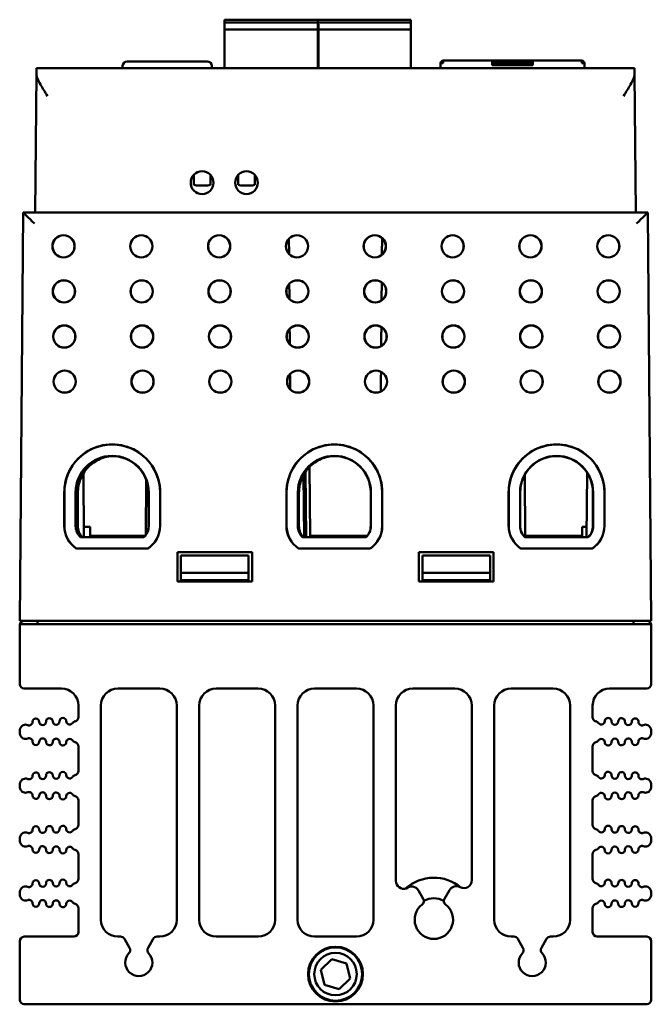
# Model space of a CAD drawing. Header units: inches. Extents: x 1.8 to 24, y 1.2 to 18.
# Tile 2 of 15: x 9.3 to 12.1, y 1.2 to 5.6. Entities that reach past the tile are written whole.
import ezdxf

# ---------------------------------------------------------------- set-up
doc = ezdxf.new("R2010")
doc.units = ezdxf.units.IN
doc.header["$LTSCALE"] = 0.8
doc.header["$MEASUREMENT"] = 0
doc.layers.add('Visible (ANSI)', color=7, linetype='Continuous', lineweight=50)

msp = doc.modelspace()

# ---------------------------------------------------------------- linework, layer by layer
at = {"layer": 'Visible (ANSI)'}
for p, q in [((10.2523, 5.5881), (10.2523, 5.5803)), ((10.2523, 5.5881), (10.6696, 5.5881)), ((10.2523, 5.5763), (10.2523, 5.5803)), ((10.2523, 5.5763), (10.2523, 5.5685)), ((10.2523, 5.5763), (10.6696, 5.5763)), ((10.2523, 5.5527), (10.2523, 5.5685)), ((10.2523, 5.5527), (10.2523, 5.5448)), ((10.2523, 5.3733), (10.2523, 5.5448)), ((10.2523, 5.5448), (10.6696, 5.5448)), ((10.6657, 5.5881), (10.6657, 5.5803)), ((10.6657, 5.5881), (11.079, 5.5881)), ((10.6657, 5.5803), (10.6657, 5.5763)), ((10.6657, 5.5763), (10.6657, 5.5685)), ((10.6657, 5.5763), (11.079, 5.5763)), ((10.6657, 5.5685), (10.6657, 5.5527)), ((10.6657, 5.5527), (10.6657, 5.5448)), ((10.6657, 5.5448), (10.6657, 5.3733)), ((10.6657, 5.5448), (11.079, 5.5448)), ((10.6696, 5.5763), (10.6696, 5.5803)), ((10.6696, 5.5527), (10.6696, 5.5685)), ((10.6696, 5.5448), (10.6696, 5.5527)), ((10.6696, 5.3733), (10.6696, 5.5448)), ((11.079, 5.5803), (11.079, 5.5881)), ((11.079, 5.5803), (11.079, 5.5763)), ((11.079, 5.5685), (11.079, 5.5763)), ((11.079, 5.5685), (11.079, 5.5527)), ((11.079, 5.5448), (11.079, 5.5527)), ((11.079, 5.5448), (11.079, 5.3733)), ((9.4187, 5.349), (9.4189, 5.3733)), ((10.0925, 5.3733), (9.4189, 5.3733)), ((9.8011, 5.384), (9.8007, 5.3733)), ((9.8211, 5.4033), (10.1762, 5.4033)), ((10.2146, 5.3733), (10.0925, 5.3733)), ((10.1962, 5.384), (10.1966, 5.3733)), ((10.2894, 5.3733), (10.2146, 5.3733)), ((10.4115, 5.3733), (10.2894, 5.3733)), ((12.0704, 5.3733), (10.4115, 5.3733)), ((11.2138, 5.3947), (11.2104, 5.3947)), ((11.2104, 5.3896), (11.2104, 5.3947)), ((11.2104, 5.3733), (11.2104, 5.3896)), ((11.2138, 5.4031), (11.2194, 5.3975)), ((11.2222, 5.3947), (11.2138, 5.3947)), ((11.2222, 5.4065), (11.2704, 5.4065)), ((11.2222, 5.4065), (11.2222, 5.3947)), ((11.2704, 5.4065), (11.4395, 5.4065)), ((11.4395, 5.3947), (11.4395, 5.4065)), ((11.619, 5.4065), (11.4395, 5.4065)), ((11.4434, 5.3987), (11.4395, 5.3987)), ((11.4395, 5.3868), (11.4395, 5.3947)), ((11.4395, 5.3868), (11.619, 5.3868)), ((11.4418, 5.3947), (11.4434, 5.3987)), ((11.4434, 5.3987), (11.6151, 5.3987)), ((11.4493, 5.3928), (11.4434, 5.3987)), ((11.4493, 5.3872), (11.4493, 5.3928)), ((11.6092, 5.3928), (11.4493, 5.3928)), ((11.4493, 5.3872), (11.4493, 5.3868)), ((11.6151, 5.3987), (11.6092, 5.3928)), ((11.6092, 5.3928), (11.6092, 5.3872)), ((11.6092, 5.3872), (11.6092, 5.3868)), ((11.619, 5.3987), (11.6151, 5.3987)), ((11.6167, 5.3947), (11.6151, 5.3987)), ((11.619, 5.4065), (11.7881, 5.4065)), ((11.619, 5.4065), (11.619, 5.3947)), ((11.619, 5.3868), (11.619, 5.3947)), ((11.7881, 5.4065), (11.8363, 5.4065)), ((11.8363, 5.4065), (11.8363, 5.3947)), ((11.8447, 5.3947), (11.8363, 5.3947)), ((11.8391, 5.3975), (11.8447, 5.4031)), ((11.8447, 5.3947), (11.8481, 5.3947)), ((11.8481, 5.3947), (11.8481, 5.3896)), ((11.8481, 5.3896), (11.8481, 5.3733)), ((12.0704, 5.3733), (12.0706, 5.349)), ((9.4187, 5.349), (9.4134, 4.7333)), ((12.076, 4.7333), (12.0706, 5.349)), ((10.1162, 4.8997), (10.1162, 4.8992)), ((10.1162, 4.8992), (10.1162, 4.8836)), ((10.1902, 4.8992), (10.1902, 4.8997)), ((10.1902, 4.8836), (10.1902, 4.8992)), ((10.3131, 4.8997), (10.3131, 4.8992)), ((10.3131, 4.8992), (10.3131, 4.8836)), ((10.3871, 4.8992), (10.3871, 4.8997)), ((10.3871, 4.8836), (10.3871, 4.8992)), ((10.1162, 4.8836), (10.1162, 4.8566)), ((10.1359, 4.8531), (10.1706, 4.8531)), ((10.1902, 4.8566), (10.1902, 4.8836)), ((10.3131, 4.8836), (10.3131, 4.8566)), ((10.3328, 4.8531), (10.3674, 4.8531)), ((10.3871, 4.8566), (10.3871, 4.8836)), ((9.3605, 4.7333), (9.3447, 2.9223)), ((12.1289, 4.7333), (9.3605, 4.7333)), ((9.3605, 4.7333), (9.3605, 4.7333)), ((12.1289, 4.7333), (12.1289, 4.7333)), ((12.1447, 2.9223), (12.1289, 4.7333)), ((10.6145, 3.2941), (10.612, 3.5844)), ((10.6295, 3.6053), (10.6321, 3.2992)), ((9.6293, 3.2941), (9.6268, 3.5764)), ((9.9059, 3.5476), (9.9037, 3.3047)), ((10.6057, 3.2941), (10.6033, 3.5704)), ((11.5857, 3.2941), (11.5833, 3.5693)), ((11.8601, 3.5794), (11.8576, 3.2941)), ((9.5422, 3.3435), (9.5422, 3.4923)), ((9.5427, 3.4923), (9.5427, 3.3435)), ((9.5927, 3.4923), (9.5927, 3.3435)), ((9.5936, 3.3435), (9.5937, 3.4923)), ((9.6022, 3.3426), (9.6022, 3.4914)), ((9.6027, 3.4914), (9.6027, 3.3426)), ((9.9157, 3.4923), (9.9157, 3.3435)), ((9.9167, 3.3435), (9.9167, 3.4923)), ((9.9667, 3.3435), (9.9667, 3.4923)), ((9.9671, 3.4923), (9.9671, 3.3435)), ((10.5272, 3.3435), (10.5272, 3.4923)), ((10.5277, 3.4923), (10.5277, 3.3435)), ((10.5777, 3.4923), (10.5777, 3.3435)), ((10.5786, 3.3435), (10.5787, 3.4923)), ((10.5822, 3.3426), (10.5822, 3.4914)), ((10.5827, 3.4914), (10.5827, 3.3426)), ((10.9007, 3.4923), (10.9007, 3.3435)), ((10.9017, 3.3435), (10.9017, 3.4923)), ((10.9517, 3.3435), (10.9517, 3.4923)), ((10.9521, 3.4923), (10.9521, 3.3435)), ((11.5122, 3.3435), (11.5122, 3.4923)), ((11.5127, 3.4923), (11.5127, 3.3435)), ((11.5627, 3.4923), (11.5627, 3.3435)), ((11.5636, 3.3435), (11.5637, 3.4923)), ((11.8857, 3.4923), (11.8857, 3.3435)), ((11.8867, 3.3435), (11.8867, 3.4923)), ((11.9367, 3.3435), (11.9367, 3.4923)), ((11.9371, 3.4923), (11.9371, 3.3435)), ((9.6289, 3.3392), (9.657, 3.3392)), ((9.657, 3.3392), (9.6573, 3.2992)), ((11.8376, 3.2992), (11.8379, 3.3392)), ((11.8379, 3.3392), (11.858, 3.3392)), ((9.614, 3.2932), (9.8953, 3.2932)), ((9.8949, 3.2941), (9.6144, 3.2941)), ((9.6573, 3.2992), (9.8996, 3.2992)), ((10.599, 3.2932), (10.8803, 3.2932)), ((10.8799, 3.2941), (10.5994, 3.2941)), ((10.6321, 3.2992), (10.8846, 3.2992)), ((10.6581, 3.2941), (10.6581, 3.2992)), ((10.8312, 3.2941), (10.8313, 3.2992)), ((11.584, 3.2932), (11.8653, 3.2932)), ((11.8649, 3.2941), (11.5844, 3.2941)), ((11.5856, 3.2992), (11.8376, 3.2992)), ((9.9126, 3.2427), (9.5967, 3.2427)), ((9.5969, 3.2432), (9.9124, 3.2432)), ((10.8976, 3.2427), (10.5817, 3.2427)), ((10.5819, 3.2432), (10.8974, 3.2432)), ((11.8826, 3.2427), (11.5667, 3.2427)), ((11.5669, 3.2432), (11.8824, 3.2432)), ((10.0441, 3.2278), (10.3752, 3.2278)), ((10.0447, 3.2273), (10.0441, 3.2278)), ((10.0441, 3.0968), (10.0441, 3.2278)), ((10.3747, 3.2273), (10.0447, 3.2273)), ((10.0447, 3.2273), (10.0447, 3.0973)), ((10.0597, 3.2123), (10.3597, 3.2123)), ((10.0597, 3.2123), (10.0597, 3.1353)), ((10.3597, 3.1353), (10.3597, 3.2123)), ((10.3747, 3.2273), (10.3752, 3.2278)), ((10.3747, 3.0973), (10.3747, 3.2273)), ((10.3752, 3.2278), (10.3752, 3.0968)), ((11.1141, 3.2278), (11.4452, 3.2278)), ((11.1147, 3.2273), (11.1141, 3.2278)), ((11.1141, 3.0968), (11.1141, 3.2278)), ((11.4447, 3.2273), (11.1147, 3.2273)), ((11.1147, 3.2273), (11.1147, 3.0973)), ((11.1297, 3.2123), (11.4297, 3.2123)), ((11.1297, 3.2123), (11.1297, 3.1353)), ((11.4297, 3.1353), (11.4297, 3.2123)), ((11.4447, 3.2273), (11.4452, 3.2278)), ((11.4447, 3.0973), (11.4447, 3.2273)), ((11.4452, 3.2278), (11.4452, 3.0968)), ((10.0596, 3.0973), (10.0597, 3.1023)), ((10.0597, 3.1353), (10.3597, 3.1353)), ((10.0597, 3.1353), (10.0597, 3.1023)), ((10.0597, 3.1023), (10.3597, 3.1023)), ((10.3597, 3.1023), (10.3597, 3.1353)), ((10.3597, 3.1023), (10.3597, 3.0973)), ((11.1296, 3.0973), (11.1297, 3.1023)), ((11.1297, 3.1353), (11.4297, 3.1353)), ((11.1297, 3.1353), (11.1297, 3.1023)), ((11.1297, 3.1023), (11.4297, 3.1023)), ((11.4297, 3.1023), (11.4297, 3.1353)), ((11.4297, 3.1023), (11.4297, 3.0973)), ((10.0447, 3.0973), (10.0441, 3.0968)), ((10.3752, 3.0968), (10.0441, 3.0968)), ((10.0447, 3.0973), (10.3747, 3.0973)), ((10.3747, 3.0973), (10.3752, 3.0968)), ((11.1147, 3.0973), (11.1141, 3.0968)), ((11.4452, 3.0968), (11.1141, 3.0968)), ((11.1147, 3.0973), (11.4447, 3.0973)), ((11.4447, 3.0973), (11.4452, 3.0968)), ((9.3947, 2.9223), (9.3447, 2.9223)), ((9.3447, 2.9023), (9.3447, 2.6423)), ((12.144, 2.9073), (9.3453, 2.9073)), ((9.3947, 2.9223), (12.0947, 2.9223)), ((9.4237, 2.9223), (9.4237, 2.9073)), ((12.0657, 2.9223), (12.0657, 2.9073)), ((12.1447, 2.9223), (12.0947, 2.9223)), ((12.1447, 2.9023), (12.1447, 2.6423)), ((9.3647, 2.6223), (9.5297, 2.6223)), ((9.7797, 2.6223), (9.9657, 2.6223)), ((10.2157, 2.6223), (10.4017, 2.6223)), ((10.6517, 2.6223), (10.8377, 2.6223)), ((11.0877, 2.6223), (11.2737, 2.6223)), ((11.5237, 2.6223), (11.7097, 2.6223)), ((11.9597, 2.6223), (12.1247, 2.6223)), ((9.6047, 2.5473), (9.6047, 2.4961)), ((9.7047, 1.5973), (9.7047, 2.5473)), ((10.0407, 2.5473), (10.0407, 1.5973)), ((10.1407, 1.5973), (10.1407, 2.5473)), ((10.4767, 2.5473), (10.4767, 1.5973)), ((10.5767, 1.5973), (10.5767, 2.5473)), ((10.9127, 2.5473), (10.9127, 1.5973)), ((11.0127, 1.7696), (11.0127, 2.5473)), ((11.3487, 2.5473), (11.3487, 1.7725)), ((11.4487, 1.5973), (11.4487, 2.5473)), ((11.7847, 2.5473), (11.7847, 1.5973)), ((11.8847, 2.4961), (11.8847, 2.5473)), ((9.3447, 2.43), (9.3447, 2.4316)), ((12.1447, 2.43), (12.1447, 2.4316)), ((9.6047, 2.3655), (9.6047, 2.2571)), ((11.8847, 2.2571), (11.8847, 2.3655)), ((9.3447, 2.191), (9.3447, 2.1926)), ((12.1447, 2.191), (12.1447, 2.1926)), ((9.6047, 2.1265), (9.6047, 2.0181)), ((11.8847, 2.0181), (11.8847, 2.1265)), ((9.3447, 1.952), (9.3447, 1.9536)), ((12.1447, 1.952), (12.1447, 1.9536)), ((9.6047, 1.8875), (9.6047, 1.7791)), ((11.8847, 1.7791), (11.8847, 1.8875)), ((9.3447, 1.713), (9.3447, 1.7146)), ((11.1336, 1.6902), (11.112, 1.7275)), ((11.2499, 1.7286), (11.2278, 1.6902)), ((12.1447, 1.713), (12.1447, 1.7146)), ((9.6047, 1.6485), (9.6047, 1.5423)), ((11.8847, 1.5423), (11.8847, 1.6485)), ((9.3447, 1.5023), (9.3447, 1.2423)), ((9.5847, 1.5223), (9.3647, 1.5223)), ((9.7913, 1.5223), (9.7797, 1.5223)), ((9.8318, 1.4722), (9.8087, 1.5123)), ((9.9367, 1.5123), (9.9135, 1.4722)), ((9.9657, 1.5223), (9.954, 1.5223)), ((10.4017, 1.5223), (10.2157, 1.5223)), ((10.8377, 1.5223), (10.6517, 1.5223)), ((11.5353, 1.5223), (11.5237, 1.5223)), ((11.5758, 1.4722), (11.5527, 1.5123)), ((11.6807, 1.5123), (11.6575, 1.4722)), ((11.7097, 1.5223), (11.698, 1.5223)), ((12.1247, 1.5223), (11.9047, 1.5223)), ((12.1447, 1.5023), (12.1447, 1.2423)), ((10.6791, 1.3752), (10.7282, 1.4225)), ((10.7282, 1.4225), (10.7938, 1.4036)), ((10.7938, 1.4036), (10.8102, 1.3374)), ((10.6956, 1.309), (10.6791, 1.3752)), ((10.8102, 1.3374), (10.7611, 1.2901)), ((10.7611, 1.2901), (10.6956, 1.309)), ((12.1247, 1.2223), (9.3647, 1.2223))]:
    msp.add_line(p, q, dxfattribs=at)
for centre, radius in [((9.5389, 4.5833), 0.0494), ((9.5389, 4.5833), 0.0489), ((9.8839, 4.5833), 0.0494), ((9.8839, 4.5833), 0.0489), ((10.2289, 4.5833), 0.0494), ((10.2289, 4.5833), 0.0489), ((10.5739, 4.5833), 0.0494), ((10.5739, 4.5833), 0.0489), ((10.9189, 4.5833), 0.0494), ((10.9189, 4.5833), 0.0489), ((11.2639, 4.5833), 0.0494), ((11.2639, 4.5833), 0.0489), ((11.6089, 4.5833), 0.0494), ((11.6089, 4.5833), 0.0489), ((11.9539, 4.5833), 0.0494), ((11.9539, 4.5833), 0.0489), ((9.5406, 4.3833), 0.0494), ((9.5406, 4.3833), 0.0489), ((9.8856, 4.3833), 0.0494), ((9.8856, 4.3833), 0.0489), ((10.2306, 4.3833), 0.0494), ((10.2306, 4.3833), 0.0489), ((10.5756, 4.3833), 0.0494), ((10.5756, 4.3833), 0.0489), ((10.9206, 4.3833), 0.0494), ((10.9206, 4.3833), 0.0489), ((11.2656, 4.3833), 0.0494), ((11.2656, 4.3833), 0.0489), ((11.6106, 4.3833), 0.0494), ((11.6106, 4.3833), 0.0489), ((11.9556, 4.3833), 0.0494), ((11.9556, 4.3833), 0.0489), ((9.5423, 4.1833), 0.0494), ((9.5423, 4.1833), 0.0489), ((9.8873, 4.1833), 0.0494), ((9.8873, 4.1833), 0.0489), ((10.2323, 4.1833), 0.0494), ((10.2323, 4.1833), 0.0489), ((10.5773, 4.1833), 0.0494), ((10.5773, 4.1833), 0.0489), ((10.9223, 4.1833), 0.0494), ((10.9223, 4.1833), 0.0489), ((11.2673, 4.1833), 0.0494), ((11.2673, 4.1833), 0.0489), ((11.6123, 4.1833), 0.0494), ((11.6123, 4.1833), 0.0489), ((11.9573, 4.1833), 0.0494), ((11.9573, 4.1833), 0.0489), ((9.5441, 3.9833), 0.0494), ((9.5441, 3.9833), 0.0489), ((9.8891, 3.9833), 0.0494), ((9.8891, 3.9833), 0.0489), ((10.2341, 3.9833), 0.0494), ((10.2341, 3.9833), 0.0489), ((10.5791, 3.9833), 0.0494), ((10.5791, 3.9833), 0.0489), ((10.9241, 3.9833), 0.0494), ((10.9241, 3.9833), 0.0489), ((11.2691, 3.9833), 0.0494), ((11.2691, 3.9833), 0.0489), ((11.6141, 3.9833), 0.0494), ((11.6141, 3.9833), 0.0489), ((11.9591, 3.9833), 0.0494), ((11.9591, 3.9833), 0.0489), ((10.7447, 1.3563), 0.1215), ((10.7447, 1.3563), 0.1181), ((10.7447, 1.3563), 0.094)]:
    msp.add_circle(centre, radius, dxfattribs=at)
for centre, radius, start, end in [((9.8211, 5.3833), 0.02, 90, 178), ((10.1762, 5.3833), 0.02, 2, 90), ((11.2222, 5.3947), 0.0118, 90, 135), ((11.2222, 5.3947), 0.00394, 90, 135), ((11.8363, 5.3947), 0.0118, 45, 90), ((11.8363, 5.3947), 0.00394, 45, 90), ((9.7547, 3.4924), 0.2125, 359.9956, 180.0044), ((9.7547, 3.4923), 0.212, 0, 180), ((10.7397, 3.4924), 0.2125, 359.9956, 180.0044), ((10.7397, 3.4923), 0.212, 0, 180), ((11.7247, 3.4924), 0.2125, 359.9956, 180.0044), ((11.7247, 3.4923), 0.212, 0, 180), ((9.7547, 3.4923), 0.162, 0, 180), ((9.7547, 3.4923), 0.161, 0.0044, 179.9956), ((10.7397, 3.4923), 0.162, 0, 180), ((10.7397, 3.4923), 0.161, 0.0044, 179.9956), ((11.7247, 3.4923), 0.162, 0, 180), ((11.7247, 3.4923), 0.161, 0.0044, 179.9956), ((9.6627, 3.3435), 0.1205, 180.0044, 236.83), ((9.6627, 3.3435), 0.12, 180, 236.7621), ((9.6627, 3.3435), 0.07, 180, 226.017), ((9.6627, 3.3435), 0.069, 179.9956, 225.6864), ((9.8467, 3.3435), 0.069, 314.3136, 0.0044), ((9.8467, 3.3435), 0.07, 313.983, 0), ((9.8467, 3.3435), 0.12, 303.2379, 0), ((9.8467, 3.3435), 0.1205, 303.17, 359.9956), ((10.6477, 3.3435), 0.1205, 180.0044, 236.83), ((10.6477, 3.3435), 0.12, 180, 236.7621), ((10.6477, 3.3435), 0.07, 180, 226.017), ((10.6477, 3.3435), 0.069, 179.9956, 225.6864), ((10.8317, 3.3435), 0.069, 314.3136, 0.0044), ((10.8317, 3.3435), 0.07, 313.983, 0), ((10.8317, 3.3435), 0.12, 303.2379, 0), ((10.8317, 3.3435), 0.1205, 303.17, 359.9956), ((11.6327, 3.3435), 0.1205, 180.0044, 236.83), ((11.6327, 3.3435), 0.12, 180, 236.7621), ((11.6327, 3.3435), 0.07, 180, 226.017), ((11.6327, 3.3435), 0.069, 179.9956, 225.6864), ((11.8167, 3.3435), 0.069, 314.3136, 0.0044), ((11.8167, 3.3435), 0.07, 313.983, 0), ((11.8167, 3.3435), 0.12, 303.2379, 0), ((11.8167, 3.3435), 0.1205, 303.17, 359.9956), ((9.3647, 2.9023), 0.02, 165.5225, 180), ((9.3647, 2.9023), 0.02, 90, 165.5225), ((12.1247, 2.9023), 0.02, 14.4775, 90), ((12.1247, 2.9023), 0.02, 0, 14.4775), ((9.3647, 2.6423), 0.02, 180, 270), ((9.5297, 2.5473), 0.075, 0, 90), ((9.7797, 2.5473), 0.075, 90, 180), ((9.9657, 2.5473), 0.075, 0, 90), ((10.2157, 2.5473), 0.075, 90, 180), ((10.4017, 2.5473), 0.075, 0, 90), ((10.6517, 2.5473), 0.075, 90, 180), ((10.8377, 2.5473), 0.075, 0, 90), ((11.0877, 2.5473), 0.075, 90, 180), ((11.2737, 2.5473), 0.075, 0, 90), ((11.5237, 2.5473), 0.075, 90, 180), ((11.7097, 2.5473), 0.075, 0, 90), ((11.9597, 2.5473), 0.075, 90, 180), ((12.1247, 2.6423), 0.02, 270, 0), ((9.4163, 2.4747), 0.015, 1.1017, 181.1017), ((9.4763, 2.4758), 0.015, 1.1017, 181.1017), ((9.5363, 2.477), 0.015, 1.1017, 181.1017), ((9.5847, 2.4961), 0.02, 287.2568, 0), ((11.9047, 2.4961), 0.02, 180, 252.7432), ((11.953, 2.477), 0.015, 358.8983, 178.8983), ((12.013, 2.4758), 0.015, 358.8983, 178.8983), ((12.073, 2.4747), 0.015, 358.8983, 178.8983), ((9.3872, 2.4316), 0.0425, 160.9481, 180), ((9.3706, 2.4373), 0.025, 66.8521, 160.9481), ((9.3863, 2.4741), 0.015, 246.8521, 1.1017), ((9.4463, 2.4753), 0.015, 181.1017, 1.1017), ((9.5063, 2.4764), 0.015, 181.1017, 1.1017), ((9.5663, 2.4776), 0.015, 181.1017, 322.4195), ((9.598, 2.4532), 0.025, 107.2568, 142.4195), ((11.8913, 2.4532), 0.025, 37.5805, 72.7432), ((11.923, 2.4776), 0.015, 217.5805, 358.8983), ((11.983, 2.4764), 0.015, 178.8983, 358.8983), ((12.043, 2.4753), 0.015, 178.8983, 358.8983), ((12.103, 2.4741), 0.015, 178.8983, 293.1479), ((12.1187, 2.4373), 0.025, 19.0519, 113.1479), ((12.1022, 2.4316), 0.0425, 0, 19.0519), ((9.3872, 2.43), 0.0425, 180, 199.0519), ((9.3706, 2.4243), 0.025, 199.0519, 293.1479), ((9.3863, 2.3875), 0.015, 358.8983, 113.1479), ((9.4463, 2.3863), 0.015, 358.8983, 178.8983), ((12.043, 2.3863), 0.015, 1.1017, 181.1017), ((12.103, 2.3875), 0.015, 66.8521, 181.1017), ((12.1187, 2.4243), 0.025, 246.8521, 340.9481), ((12.1022, 2.43), 0.0425, 340.9481, 0), ((9.4163, 2.3869), 0.015, 178.8983, 358.8983), ((9.4763, 2.3858), 0.015, 178.8983, 358.8983), ((9.5063, 2.3852), 0.015, 358.8983, 178.8983), ((9.5363, 2.3846), 0.015, 178.8983, 358.8983), ((9.5663, 2.384), 0.015, 37.5805, 178.8983), ((9.598, 2.4084), 0.025, 217.5805, 252.7432), ((9.5847, 2.3655), 0.02, 0, 72.7432), ((11.9047, 2.3655), 0.02, 107.2568, 180), ((11.8913, 2.4084), 0.025, 287.2568, 322.4195), ((11.923, 2.384), 0.015, 1.1017, 142.4195), ((11.953, 2.3846), 0.015, 181.1017, 1.1017), ((11.983, 2.3852), 0.015, 1.1017, 181.1017), ((12.013, 2.3858), 0.015, 181.1017, 1.1017), ((12.073, 2.3869), 0.015, 181.1017, 1.1017), ((9.3863, 2.2351), 0.015, 246.8521, 1.1017), ((9.4163, 2.2357), 0.015, 1.1017, 181.1017), ((9.4463, 2.2363), 0.015, 181.1017, 1.1017), ((9.4763, 2.2368), 0.015, 1.1017, 181.1017), ((9.5063, 2.2374), 0.015, 181.1017, 1.1017), ((9.5363, 2.238), 0.015, 1.1017, 181.1017), ((9.5663, 2.2386), 0.015, 181.1017, 322.4195), ((9.598, 2.2142), 0.025, 107.2568, 142.4195), ((9.5847, 2.2571), 0.02, 287.2568, 0), ((11.9047, 2.2571), 0.02, 180, 252.7432), ((11.8913, 2.2142), 0.025, 37.5805, 72.7432), ((11.923, 2.2386), 0.015, 217.5805, 358.8983), ((11.953, 2.238), 0.015, 358.8983, 178.8983), ((11.983, 2.2374), 0.015, 178.8983, 358.8983), ((12.013, 2.2368), 0.015, 358.8983, 178.8983), ((12.043, 2.2363), 0.015, 178.8983, 358.8983), ((12.073, 2.2357), 0.015, 358.8983, 178.8983), ((12.103, 2.2351), 0.015, 178.8983, 293.1479), ((9.3872, 2.1926), 0.0425, 160.9481, 180), ((9.3872, 2.191), 0.0425, 180, 199.0519), ((9.3706, 2.1983), 0.025, 66.8521, 160.9481), ((12.1187, 2.1983), 0.025, 19.0519, 113.1479), ((12.1022, 2.1926), 0.0425, 0, 19.0519), ((12.1022, 2.191), 0.0425, 340.9481, 0), ((9.3706, 2.1853), 0.025, 199.0519, 293.1479), ((9.3863, 2.1485), 0.015, 358.8983, 113.1479), ((9.4163, 2.1479), 0.015, 178.8983, 358.8983), ((9.4463, 2.1473), 0.015, 358.8983, 178.8983), ((9.4763, 2.1468), 0.015, 178.8983, 358.8983), ((9.5063, 2.1462), 0.015, 358.8983, 178.8983), ((9.5363, 2.1456), 0.015, 178.8983, 358.8983), ((9.5663, 2.145), 0.015, 37.5805, 178.8983), ((9.598, 2.1694), 0.025, 217.5805, 252.7432), ((9.5847, 2.1265), 0.02, 0, 72.7432), ((11.9047, 2.1265), 0.02, 107.2568, 180), ((11.8913, 2.1694), 0.025, 287.2568, 322.4195), ((11.923, 2.145), 0.015, 1.1017, 142.4195), ((11.953, 2.1456), 0.015, 181.1017, 1.1017), ((11.983, 2.1462), 0.015, 1.1017, 181.1017), ((12.013, 2.1468), 0.015, 181.1017, 1.1017), ((12.043, 2.1473), 0.015, 1.1017, 181.1017), ((12.073, 2.1479), 0.015, 181.1017, 1.1017), ((12.103, 2.1485), 0.015, 66.8521, 181.1017), ((12.1187, 2.1853), 0.025, 246.8521, 340.9481), ((9.4163, 1.9967), 0.015, 1.1017, 181.1017), ((9.4763, 1.9978), 0.015, 1.1017, 181.1017), ((9.5363, 1.999), 0.015, 1.1017, 181.1017), ((9.5847, 2.0181), 0.02, 287.2568, 0), ((11.9047, 2.0181), 0.02, 180, 252.7432), ((11.953, 1.999), 0.015, 358.8983, 178.8983), ((12.013, 1.9978), 0.015, 358.8983, 178.8983), ((12.073, 1.9967), 0.015, 358.8983, 178.8983), ((9.3872, 1.9536), 0.0425, 160.9481, 180), ((9.3706, 1.9593), 0.025, 66.8521, 160.9481), ((9.3863, 1.9961), 0.015, 246.8521, 1.1017), ((9.4463, 1.9973), 0.015, 181.1017, 1.1017), ((9.5063, 1.9984), 0.015, 181.1017, 1.1017), ((9.5663, 1.9996), 0.015, 181.1017, 322.4195), ((9.598, 1.9752), 0.025, 107.2568, 142.4195), ((11.8913, 1.9752), 0.025, 37.5805, 72.7432), ((11.923, 1.9996), 0.015, 217.5805, 358.8983), ((11.983, 1.9984), 0.015, 178.8983, 358.8983), ((12.043, 1.9973), 0.015, 178.8983, 358.8983), ((12.103, 1.9961), 0.015, 178.8983, 293.1479), ((12.1187, 1.9593), 0.025, 19.0519, 113.1479), ((12.1022, 1.9536), 0.0425, 0, 19.0519), ((9.3872, 1.952), 0.0425, 180, 199.0519), ((9.3706, 1.9463), 0.025, 199.0519, 293.1479), ((9.3863, 1.9095), 0.015, 358.8983, 113.1479), ((9.4463, 1.9083), 0.015, 358.8983, 178.8983), ((9.5063, 1.9072), 0.015, 358.8983, 178.8983), ((9.5663, 1.906), 0.015, 37.5805, 178.8983), ((11.923, 1.906), 0.015, 1.1017, 142.4195), ((11.983, 1.9072), 0.015, 1.1017, 181.1017), ((12.043, 1.9083), 0.015, 1.1017, 181.1017), ((12.103, 1.9095), 0.015, 66.8521, 181.1017), ((12.1187, 1.9463), 0.025, 246.8521, 340.9481), ((12.1022, 1.952), 0.0425, 340.9481, 0), ((9.4163, 1.9089), 0.015, 178.8983, 358.8983), ((9.4763, 1.9078), 0.015, 178.8983, 358.8983), ((9.5363, 1.9066), 0.015, 178.8983, 358.8983), ((9.598, 1.9304), 0.025, 217.5805, 252.7432), ((9.5847, 1.8875), 0.02, 0, 72.7432), ((11.9047, 1.8875), 0.02, 107.2568, 180), ((11.8913, 1.9304), 0.025, 287.2568, 322.4195), ((11.953, 1.9066), 0.015, 181.1017, 1.1017), ((12.013, 1.9078), 0.015, 181.1017, 1.1017), ((12.073, 1.9089), 0.015, 181.1017, 1.1017), ((9.3863, 1.7571), 0.015, 246.8521, 1.1017), ((9.4163, 1.7577), 0.015, 1.1017, 181.1017), ((9.4463, 1.7583), 0.015, 181.1017, 1.1017), ((9.4763, 1.7588), 0.015, 1.1017, 181.1017), ((9.5063, 1.7594), 0.015, 181.1017, 1.1017), ((9.5363, 1.76), 0.015, 1.1017, 181.1017), ((9.5663, 1.7606), 0.015, 181.1017, 322.4195), ((9.598, 1.7362), 0.025, 107.2568, 142.4195), ((9.5847, 1.7791), 0.02, 287.2568, 0), ((11.0477, 1.7696), 0.035, 180, 288.2365), ((11.1807, 1.5973), 0.1865, 49.9363, 132.2149), ((11.3137, 1.7725), 0.035, 241.4546, 0), ((11.9047, 1.7791), 0.02, 180, 252.7432), ((11.8913, 1.7362), 0.025, 37.5805, 72.7432), ((11.923, 1.7606), 0.015, 217.5805, 358.8983), ((11.953, 1.76), 0.015, 358.8983, 178.8983), ((11.983, 1.7594), 0.015, 178.8983, 358.8983), ((12.013, 1.7588), 0.015, 358.8983, 178.8983), ((12.043, 1.7583), 0.015, 178.8983, 358.8983), ((12.073, 1.7577), 0.015, 358.8983, 178.8983), ((12.103, 1.7571), 0.015, 178.8983, 293.1479), ((9.3872, 1.7146), 0.0425, 160.9481, 180), ((9.3872, 1.713), 0.0425, 180, 199.0519), ((9.3706, 1.7203), 0.025, 66.8521, 160.9481), ((11.0817, 1.71), 0.035, 30, 131.2781), ((11.2802, 1.7111), 0.035, 61.4546, 150), ((12.1187, 1.7203), 0.025, 19.0519, 113.1479), ((12.1022, 1.7146), 0.0425, 0, 19.0519), ((12.1022, 1.713), 0.0425, 340.9481, 0), ((9.3706, 1.7073), 0.025, 199.0519, 293.1479), ((9.3863, 1.6705), 0.015, 358.8983, 113.1479), ((9.4163, 1.6699), 0.015, 178.8983, 358.8983), ((9.4463, 1.6693), 0.015, 358.8983, 178.8983), ((9.4763, 1.6688), 0.015, 178.8983, 358.8983), ((9.5063, 1.6682), 0.015, 358.8983, 178.8983), ((9.5363, 1.6676), 0.015, 178.8983, 358.8983), ((9.5663, 1.667), 0.015, 37.5805, 178.8983), ((9.598, 1.6914), 0.025, 217.5805, 252.7432), ((9.5847, 1.6485), 0.02, 0, 72.7432), ((11.1807, 1.5973), 0.085, 127.8471, 52.1529), ((11.1162, 1.6802), 0.02, 307.8471, 30), ((11.1807, 1.5973), 0.095, 62.1018, 117.8982), ((11.2451, 1.6802), 0.02, 150, 232.1529), ((11.9047, 1.6485), 0.02, 107.2568, 180), ((11.8913, 1.6914), 0.025, 287.2568, 322.4195), ((11.923, 1.667), 0.015, 1.1017, 142.4195), ((11.953, 1.6676), 0.015, 181.1017, 1.1017), ((11.983, 1.6682), 0.015, 1.1017, 181.1017), ((12.013, 1.6688), 0.015, 181.1017, 1.1017), ((12.043, 1.6693), 0.015, 1.1017, 181.1017), ((12.073, 1.6699), 0.015, 181.1017, 1.1017), ((12.103, 1.6705), 0.015, 66.8521, 181.1017), ((12.1187, 1.7073), 0.025, 246.8521, 340.9481), ((9.7797, 1.5973), 0.075, 180, 270), ((9.9657, 1.5973), 0.075, 270, 0), ((10.2157, 1.5973), 0.075, 180, 270), ((10.4017, 1.5973), 0.075, 270, 0), ((10.6517, 1.5973), 0.075, 180, 270), ((10.8377, 1.5973), 0.075, 270, 0), ((11.5237, 1.5973), 0.075, 180, 270), ((11.7097, 1.5973), 0.075, 270, 0), ((9.5847, 1.5423), 0.02, 270, 0), ((11.9047, 1.5423), 0.02, 180, 270), ((9.3647, 1.5023), 0.02, 90, 180), ((9.7913, 1.5023), 0.02, 30, 90), ((9.954, 1.5023), 0.02, 90, 150), ((11.5353, 1.5023), 0.02, 30, 90), ((11.698, 1.5023), 0.02, 90, 150), ((12.1247, 1.5023), 0.02, 0, 90), ((9.8727, 1.4073), 0.06, 136.6545, 43.3455), ((9.8145, 1.4622), 0.02, 316.6545, 30), ((9.9308, 1.4622), 0.02, 150, 223.3455), ((11.6167, 1.4073), 0.06, 136.6545, 43.3455), ((11.5585, 1.4622), 0.02, 316.6545, 30), ((11.6748, 1.4622), 0.02, 150, 223.3455), ((9.3647, 1.2423), 0.02, 180, 270), ((12.1247, 1.2423), 0.02, 270, 0)]:
    msp.add_arc(centre, radius, start, end, dxfattribs=at)
for centre in [(10.1532, 4.8655), (10.3501, 4.8655)]:
    msp.add_ellipse(centre, major_axis=(0, 0.0504), ratio=0.999992, dxfattribs=at)
for centre, major_axis, ratio, start_param, end_param in [((10.1359, 4.8566), (-0.0197, 0), 0.173648, 0, 1.570796), ((10.1706, 4.8566), (0.0197, 0), 0.173648, 4.712389, 6.283185), ((10.3328, 4.8566), (-0.0197, 0), 0.173648, 0, 1.570796), ((10.3674, 4.8566), (0.0197, 0), 0.173648, 4.712389, 6.283185), ((9.41, 4.6833), (0.0496, -0.05), 0.004363, 1.575198, 3.137267), ((12.0793, 4.6833), (-0.0496, -0.05), 0.004363, 3.145918, 4.707988)]:
    msp.add_ellipse(centre, major_axis=major_axis, ratio=ratio, start_param=start_param, end_param=end_param, dxfattribs=at)
for points, knots in [([(10.0925, 5.3733), (10.0927, 5.3733), (10.0928, 5.3733), (10.1024, 5.3733), (10.1124, 5.373), (10.1328, 5.3726), (10.1432, 5.3725), (10.164, 5.3725), (10.1743, 5.3726), (10.1948, 5.373), (10.2048, 5.3733), (10.2144, 5.3733), (10.2145, 5.3733), (10.2146, 5.3733)], [-0.0011788, -0.0011788, -0.0011788, -0.0011788, 0, 0, 0.0804229, 0.0804229, 0.1594755, 0.1594755, 0.2385281, 0.2385281, 0.318951, 0.318951, 0.3201298, 0.3201298, 0.3201298, 0.3201298]), ([(10.2894, 5.3733), (10.2895, 5.3733), (10.2897, 5.3733), (10.2993, 5.3733), (10.3093, 5.373), (10.3297, 5.3726), (10.34, 5.3725), (10.3609, 5.3725), (10.3712, 5.3726), (10.3916, 5.373), (10.4016, 5.3733), (10.4112, 5.3733), (10.4114, 5.3733), (10.4115, 5.3733)], [-0.0011781, -0.0011781, -0.0011781, -0.0011781, 0, 0, 0.0804114, 0.0804114, 0.1594763, 0.1594763, 0.2385413, 0.2385413, 0.3189527, 0.3189527, 0.3201308, 0.3201308, 0.3201308, 0.3201308]), ([(11.2194, 5.3975), (11.219, 5.3971), (11.2187, 5.3967), (11.2183, 5.3958), (11.2182, 5.3952), (11.2182, 5.3947)], [-0.01526468, -0.01526468, -0.01526468, -0.01526468, -0.00763234, -0.00763234, 0, 0, 0, 0]), ([(11.8403, 5.3947), (11.8403, 5.3952), (11.8402, 5.3958), (11.8398, 5.3967), (11.8395, 5.3971), (11.8391, 5.3975)], [-0.01526468, -0.01526468, -0.01526468, -0.01526468, -0.00763234, -0.00763234, 0, 0, 0, 0]), ([(9.4679, 5.2494), (9.4678, 5.2495), (9.4678, 5.2496), (9.4566, 5.2675), (9.4457, 5.2848), (9.4307, 5.3119), (9.4258, 5.322), (9.42, 5.3379), (9.4187, 5.3439), (9.4187, 5.349)], [-0.0007616, -0.0007616, -0.0007616, -0.0007616, 0, 0, 0.1603062, 0.1603062, 0.2755389, 0.2755389, 0.3698341, 0.3698341, 0.3698341, 0.3698341]), ([(12.0706, 5.349), (12.0706, 5.3439), (12.0693, 5.3379), (12.0635, 5.322), (12.0586, 5.3119), (12.0436, 5.2848), (12.0328, 5.2675), (12.0216, 5.2496), (12.0215, 5.2495), (12.0215, 5.2494)], [0, 0, 0, 0, 0.0646905, 0.0646905, 0.143745, 0.143745, 0.2537219, 0.2537219, 0.2542444, 0.2542444, 0.2542444, 0.2542444]), ([(9.7512, 3.6533), (9.7353, 3.652), (9.7196, 3.6483), (9.6851, 3.6346), (9.6672, 3.6231), (9.6368, 3.5938), (9.6245, 3.5763), (9.6115, 3.5466), (9.608, 3.5359), (9.6034, 3.5139), (9.6022, 3.5027), (9.6022, 3.4914)], [0.684388, 0.684388, 0.684388, 0.684388, 0.806419, 0.806419, 0.9674262, 0.9674262, 1.1284094, 1.1284094, 1.2141236, 1.2141236, 1.2997918, 1.2997918, 1.2997918, 1.2997918]), ([(9.7587, 3.6533), (9.739, 3.6526), (9.7195, 3.6482), (9.6818, 3.6322), (9.6642, 3.6202), (9.6346, 3.5902), (9.6228, 3.5724), (9.6068, 3.5334), (9.6027, 3.5125), (9.6027, 3.4914)], [-0.6331371, -0.6331371, -0.6331371, -0.6331371, -0.4820941, -0.4820941, -0.3214014, -0.3214014, -0.1607023, -0.1607023, 0, 0, 0, 0]), ([(10.7251, 3.6527), (10.7113, 3.651), (10.6977, 3.6476), (10.6651, 3.6346), (10.6472, 3.6231), (10.6168, 3.5938), (10.6045, 3.5763), (10.5915, 3.5466), (10.588, 3.5359), (10.5834, 3.5139), (10.5822, 3.5027), (10.5822, 3.4914)], [0.6999636, 0.6999636, 0.6999636, 0.6999636, 0.806419, 0.806419, 0.9674262, 0.9674262, 1.1284094, 1.1284094, 1.2141236, 1.2141236, 1.2997918, 1.2997918, 1.2997918, 1.2997918]), ([(10.7403, 3.6533), (10.72, 3.6528), (10.6999, 3.6484), (10.6618, 3.6322), (10.6442, 3.6202), (10.6146, 3.5902), (10.6028, 3.5724), (10.5868, 3.5334), (10.5827, 3.5125), (10.5827, 3.4914)], [-0.6371883, -0.6371883, -0.6371883, -0.6371883, -0.4820941, -0.4820941, -0.3214014, -0.3214014, -0.1607023, -0.1607023, 0, 0, 0, 0]), ([(9.6022, 3.3426), (9.6022, 3.3336), (9.6039, 3.3247), (9.6091, 3.3118), (9.6114, 3.3074), (9.6164, 3.3001), (9.6188, 3.297), (9.6215, 3.2941)], [0.0014049, 0.0014049, 0.0014049, 0.0014049, 0.0699208, 0.0699208, 0.107594, 0.107594, 0.1375174, 0.1375174, 0.1375174, 0.1375174]), ([(9.6027, 3.3426), (9.6027, 3.3379), (9.6032, 3.3332), (9.6051, 3.3238), (9.6066, 3.3191), (9.6119, 3.307), (9.6165, 3.3001), (9.6222, 3.2941)], [-0.1428084, -0.1428084, -0.1428084, -0.1428084, -0.1068046, -0.1068046, -0.0694063, -0.0694063, -0.0064383, -0.0064383, -0.0064383, -0.0064383]), ([(10.5822, 3.3426), (10.5822, 3.3336), (10.5839, 3.3247), (10.5891, 3.3118), (10.5914, 3.3074), (10.5964, 3.3001), (10.5988, 3.297), (10.6015, 3.2941)], [0.0014049, 0.0014049, 0.0014049, 0.0014049, 0.0699208, 0.0699208, 0.107594, 0.107594, 0.1375174, 0.1375174, 0.1375174, 0.1375174]), ([(10.5827, 3.3426), (10.5827, 3.3379), (10.5832, 3.3332), (10.5851, 3.3238), (10.5866, 3.3191), (10.5919, 3.307), (10.5965, 3.3001), (10.6022, 3.2941)], [-0.1428084, -0.1428084, -0.1428084, -0.1428084, -0.1068046, -0.1068046, -0.0694063, -0.0694063, -0.0064383, -0.0064383, -0.0064383, -0.0064383])]:
    msp.add_open_spline(points, degree=3, knots=knots, dxfattribs=at)
for points, degree in [([(11.2138, 5.4031), (11.2116, 5.4009), (11.2104, 5.3978), (11.2104, 5.3947)], 3), ([(11.2104, 5.3896), (11.2104, 5.3913), (11.2116, 5.393), (11.2138, 5.3947)], 3), ([(11.274, 5.4065), (11.2736, 5.4065), (11.2733, 5.4065), (11.2733, 5.4065)], 3), ([(11.7852, 5.4065), (11.7852, 5.4065), (11.7849, 5.4065), (11.7845, 5.4065)], 3), ([(11.8481, 5.3947), (11.8481, 5.3978), (11.8469, 5.4009), (11.8447, 5.4031)], 3), ([(11.8447, 5.3947), (11.8469, 5.393), (11.8481, 5.3913), (11.8481, 5.3896)], 3), ([(10.5382, 4.6169), (10.5385, 4.583), (10.5388, 4.5492)], 2), ([(10.9505, 4.546), (10.9508, 4.583), (10.9511, 4.6201)], 2), ([(10.5398, 4.4167), (10.5401, 4.383), (10.5403, 4.3494)], 2), ([(10.949, 4.3434), (10.9493, 4.383), (10.9496, 4.4227)], 2), ([(10.5414, 4.2165), (10.5416, 4.183), (10.5419, 4.1496)], 2), ([(10.9474, 4.1413), (10.9477, 4.1831), (10.948, 4.225)], 2), ([(10.9458, 3.9395), (10.9461, 3.9831), (10.9465, 4.0268)], 2), ([(10.5429, 4.0163), (10.5432, 3.983), (10.5434, 3.9498)], 2), ([(9.8953, 3.2932), (9.8951, 3.2937), (9.8949, 3.2941)], 2), ([(10.8803, 3.2932), (10.8801, 3.2937), (10.8799, 3.2941)], 2), ([(11.8653, 3.2932), (11.8651, 3.2937), (11.8649, 3.2941)], 2)]:
    msp.add_open_spline(points, degree=degree, dxfattribs=at)
for points, weights in [([(9.614, 3.2932), (9.6142, 3.2937), (9.6144, 3.2941)], [1.00000000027, 1.00000000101, 1.00000000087]), ([(10.599, 3.2932), (10.5992, 3.2937), (10.5994, 3.2941)], [1.00000000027, 1.00000000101, 1.00000000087]), ([(11.584, 3.2932), (11.5842, 3.2937), (11.5844, 3.2941)], [1.00000000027, 1.00000000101, 1.00000000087]), ([(9.5969, 3.2432), (9.5968, 3.2429), (9.5967, 3.2427)], [1.00000000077, 1.00000000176, 1.00000000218]), ([(9.9124, 3.2432), (9.9125, 3.2429), (9.9126, 3.2427)], [1.00000000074, 1.0000000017, 1.00000000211]), ([(10.5819, 3.2432), (10.5818, 3.2429), (10.5817, 3.2427)], [1.00000000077, 1.00000000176, 1.00000000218]), ([(10.8974, 3.2432), (10.8975, 3.2429), (10.8976, 3.2427)], [1.00000000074, 1.0000000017, 1.00000000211]), ([(11.5669, 3.2432), (11.5668, 3.2429), (11.5667, 3.2427)], [1.00000000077, 1.00000000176, 1.00000000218]), ([(11.8824, 3.2432), (11.8825, 3.2429), (11.8826, 3.2427)], [1.00000000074, 1.0000000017, 1.00000000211])]:
    msp.add_rational_spline(points, weights, degree=2, dxfattribs=at)

doc.saveas('drawing.dxf')
